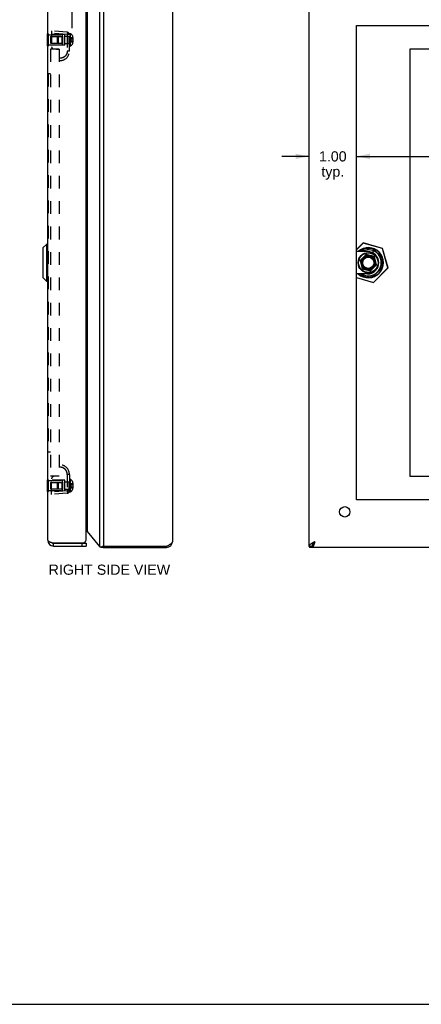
# Model space of a CAD drawing. Header units: inches. Extents: x 0 to 48.6, y 0 to 31.4.
# Tile 10 of 13: x 23.8 to 32.2, y 0 to 20.8. Entities that reach past the tile are written whole.
import ezdxf

# ---------------------------------------------------------------- set-up
doc = ezdxf.new("R2010")
doc.units = ezdxf.units.IN
doc.header["$LTSCALE"] = 2.671429
doc.header["$MEASUREMENT"] = 0
doc.linetypes.add('HIDDEN', pattern=[0.2, 0.1, -0.1])
doc.layers.get('0').update_dxf_attribs({"linetype": 'CONTINUOUS'})
for name, color, linetype in [('02___PRT_ALL_AXES', 7, 'CONTINUOUS'), ('06___PRT_ALL_SURFS', 7, 'CONTINUOUS'), ('DEFAULT_2', 8, 'HIDDEN'), ('DIMENSIONS', 7, 'CONTINUOUS')]:
    doc.layers.add(name, color=color, linetype=linetype)
doc.styles.get("Standard").update_dxf_attribs({"font": 'arial.ttf'})
doc.dimstyles.new('DIMSTYLE_1', dxfattribs={"dimtxt": 0.214286, "dimasz": 0.285714, "dimexe": 0.09, "dimexo": 0.07, "dimgap": 0.0375, "dimtad": 0, "dimtih": 1, "dimtoh": 1, "dimzin": 4, "dimdsep": 46, "dimtxsty": 'Standard', "dimblk": '_FILLED', "dimblk1": '_FILLED', "dimblk2": '_FILLED', "dimcen": 0.09, "dimazin": 1, "dimtfac": 1, "dimtofl": 0, "dimtmove": 0, "dimatfit": 3, "dimldrblk": '_FILLED', "dimfxl": 0, "dimtolj": 1, "dimtzin": 4, "dimarcsym": 0})

# ---------------------------------------------------------------- blocks, each defined once
blk = doc.blocks.new('_FILLED')
at = {"color": 0, "linetype": 'ByBlock'}
blk.add_solid([(0, 0), (-1, 0.2), (-1, -0.2)], dxfattribs=at)
blk = doc.blocks.new('*D11')
at = {"layer": 'DIMENSIONS', "color": 2, "linetype": 'Continuous'}
for p, q in [((29.866, 17.87), (29.295, 17.87)), ((30.866, 17.87), (31.438, 17.87))]:
    blk.add_line(p, q, dxfattribs=at)
at = {"layer": 'DIMENSIONS', "color": 2, "linetype": 'Continuous', "xscale": 0.2857142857, "yscale": 0.2857142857, "zscale": 0.2857142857}
blk.add_blockref('_FILLED', (29.866, 17.87), dxfattribs=at)
at = {"layer": 'DIMENSIONS', "color": 2, "linetype": 'Continuous', "xscale": 0.2857142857, "yscale": 0.2857142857, "zscale": 0.2857142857, "rotation": 180}
blk.add_blockref('_FILLED', (30.866, 17.87), dxfattribs=at)
at = {"layer": 'DIMENSIONS', "color": 2, "linetype": 'Continuous', "insert": (30.366, 17.977), "char_height": 0.2143, "width": 0.58232, "attachment_point": 2, "line_spacing_factor": 0.9}
blk.add_mtext('1.00\\Ptyp.', dxfattribs=at)
blk = doc.blocks.new('*D12')
at = {"layer": 'DIMENSIONS', "color": 2, "linetype": 'Continuous'}
for p, q in [((30.866, 17.87), (36.064, 17.87)), ((44.866, 17.87), (37.924, 17.87))]:
    blk.add_line(p, q, dxfattribs=at)
at = {"layer": 'DIMENSIONS', "color": 2, "linetype": 'Continuous', "xscale": 0.2857142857, "yscale": 0.2857142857, "zscale": 0.2857142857, "rotation": 180}
blk.add_blockref('_FILLED', (30.866, 17.87), dxfattribs=at)
at = {"layer": 'DIMENSIONS', "color": 2, "linetype": 'Continuous', "xscale": 0.2857142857, "yscale": 0.2857142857, "zscale": 0.2857142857}
blk.add_blockref('_FILLED', (44.866, 17.87), dxfattribs=at)
at = {"layer": 'DIMENSIONS', "color": 2, "linetype": 'Continuous', "insert": (36.994, 17.977), "char_height": 0.2143, "width": 1.64498, "attachment_point": 2, "line_spacing_factor": 0.9}
blk.add_mtext('14.00 BACK\\POPENING', dxfattribs=at)
blk = doc.blocks.new('*D14')
at = {"layer": 'DIMENSIONS', "color": 2, "linetype": 'Continuous'}
for p, q in [((41.481, 10.628), (41.481, 11.2)), ((41.481, 9.628), (41.481, 9.057))]:
    blk.add_line(p, q, dxfattribs=at)
at = {"layer": 'DIMENSIONS', "color": 2, "linetype": 'Continuous', "xscale": 0.2857142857, "yscale": 0.2857142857, "zscale": 0.2857142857}
for p, rotation in [((41.481, 10.628), 270), ((41.481, 9.628), 90)]:
    blk.add_blockref('_FILLED', p, dxfattribs=dict(at, rotation=rotation))
at = {"layer": 'DIMENSIONS', "color": 2, "linetype": 'Continuous', "insert": (41.481, 10.416), "char_height": 0.2143, "width": 0.58232, "attachment_point": 2, "line_spacing_factor": 0.9}
blk.add_mtext('1.00\\Ptyp.', dxfattribs=at)
blk = doc.blocks.new('*D21')
at = {"layer": 'DIMENSIONS', "color": 2, "linetype": 'Continuous'}
for p, q in [((24.871, 20.574), (24.871, 22.895)), ((26.923, 21.708), (26.923, 22.895)), ((24.871, 22.638), (25.499, 22.638)), ((26.923, 22.638), (26.296, 22.638))]:
    blk.add_line(p, q, dxfattribs=at)
at = {"layer": 'DIMENSIONS', "color": 2, "linetype": 'Continuous', "xscale": 0.2857142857, "yscale": 0.2857142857, "zscale": 0.2857142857, "rotation": 180}
blk.add_blockref('_FILLED', (24.871, 22.638), dxfattribs=at)
at = {"layer": 'DIMENSIONS', "color": 2, "linetype": 'Continuous', "xscale": 0.2857142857, "yscale": 0.2857142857, "zscale": 0.2857142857}
blk.add_blockref('_FILLED', (26.923, 22.638), dxfattribs=at)
at = {"layer": 'DIMENSIONS', "color": 2, "linetype": 'Continuous', "insert": (25.897, 22.745), "char_height": 0.2143, "width": 1.17897, "attachment_point": 2, "line_spacing_factor": 0.9}
blk.add_mtext('2.05\\PUSABLE\\PDEPTH', dxfattribs=at)

msp = doc.modelspace()

# ---------------------------------------------------------------- linework, layer by layer
at = {"color": 3, "linetype": 'Continuous'}
for p, q in [((25.4474, 21.6075), (25.4474, 9.6494)), ((25.5393, 9.6495), (25.5393, 21.6075)), ((29.8664, 9.6495), (29.8664, 21.6075)), ((24.3581, 9.7785), (24.3581, 21.4785)), ((25.1681, 9.8085), (25.1681, 21.4485)), ((26.9834, 21.5085), (26.9834, 9.7485)), ((25.1844, 21.2896), (25.1844, 9.9673)), ((31.992, 20.1285), (31.992, 11.1285)), ((32.4435, 20.1285), (31.992, 20.1285)), ((31.992, 11.1285), (32.4435, 11.1285)), ((25.1844, 9.9673), (25.4474, 9.6494)), ((24.4625, 9.7235), (25.1077, 9.7235)), ((24.4781, 9.6585), (25.1681, 9.6585)), ((25.4997, 9.6403), (25.4961, 9.6384)), ((25.5033, 9.6422), (25.4997, 9.6403)), ((25.5074, 9.6438), (25.5033, 9.6422)), ((25.5116, 9.6454), (25.5074, 9.6438)), ((25.5188, 9.6471), (25.5116, 9.6454)), ((25.5224, 9.648), (25.5188, 9.6471)), ((25.5322, 9.6492), (25.5224, 9.648)), ((25.5393, 9.6495), (25.5322, 9.6492)), ((26.8634, 9.6495), (25.5393, 9.6495)), ((25.5393, 9.6285), (26.8634, 9.6285)), ((29.8674, 9.6482), (29.8676, 9.648)), ((29.8676, 9.648), (29.8679, 9.6476)), ((29.8679, 9.6476), (29.8682, 9.6471)), ((45.8064, 9.6285), (29.9264, 9.6285))]:
    msp.add_line(p, q, dxfattribs=at)
at = {"color": 7, "linetype": 'Continuous'}
for p, q in [((24.3363, 16.0225), (24.2532, 15.9394)), ((24.3363, 15.2344), (24.3363, 16.0225)), ((24.3551, 16.0225), (24.3363, 16.0225)), ((24.3551, 16.0225), (24.3551, 15.2344)), ((31.0061, 16.0443), (30.8664, 15.9046)), ((31.0081, 16.0424), (30.8664, 15.9007)), ((31.0081, 16.0424), (31.0061, 16.0443)), ((31.0081, 16.0424), (31.0088, 16.045)), ((31.4125, 15.9261), (31.0081, 16.0424)), ((31.4133, 15.9287), (31.0088, 16.045)), ((24.2511, 15.9344), (24.2511, 15.3226)), ((24.2532, 15.9394), (24.2532, 15.3175)), ((31.0989, 15.8647), (30.8664, 15.8647)), ((31.0707, 15.7999), (30.9435, 15.6727)), ((31.0187, 15.9282), (30.9552, 15.8647)), ((30.9661, 15.8647), (31.0144, 15.913)), ((31.0739, 15.789), (31.0334, 15.7485)), ((31.0739, 15.789), (31.0707, 15.7999)), ((31.2462, 15.7597), (31.0707, 15.7999)), ((31.2378, 15.7514), (31.0739, 15.789)), ((31.4147, 15.7247), (31.2112, 15.9282)), ((31.2155, 15.913), (31.3994, 15.729)), ((31.2155, 15.8339), (31.2155, 15.8834)), ((31.4125, 15.9261), (31.4133, 15.9287)), ((31.4125, 15.9261), (31.4152, 15.9268)), ((31.5289, 15.5216), (31.4125, 15.9261)), ((31.5315, 15.5224), (31.4152, 15.9268)), ((30.9435, 15.6727), (30.9837, 15.4972)), ((30.9544, 15.6695), (30.9435, 15.6727)), ((30.9949, 15.71), (30.9544, 15.6695)), ((30.9544, 15.6695), (30.992, 15.5056)), ((30.9949, 15.71), (30.9982, 15.7077)), ((31.0334, 15.7485), (31.0357, 15.7452)), ((31.1591, 15.457), (31.2864, 15.5843)), ((31.2349, 15.547), (31.2754, 15.5874)), ((31.2754, 15.5874), (31.2378, 15.7514)), ((31.2398, 15.7534), (31.2435, 15.757)), ((31.2864, 15.5843), (31.2462, 15.7597)), ((31.2754, 15.5874), (31.2864, 15.5843)), ((31.3349, 15.6287), (31.3349, 15.6283)), ((31.0989, 15.3923), (30.8664, 15.3923)), ((30.9552, 15.3923), (31.0187, 15.3287)), ((31.0144, 15.344), (30.9661, 15.3923)), ((30.9837, 15.4972), (31.1591, 15.457)), ((30.9901, 15.5036), (30.9864, 15.4999)), ((30.992, 15.5056), (31.156, 15.468)), ((31.156, 15.468), (31.1964, 15.5085)), ((31.156, 15.468), (31.1591, 15.457)), ((31.1964, 15.5085), (31.1942, 15.5118)), ((31.2112, 15.3287), (31.4147, 15.5322)), ((31.3994, 15.5279), (31.2155, 15.344)), ((31.2218, 15.2145), (31.5289, 15.5216)), ((31.2237, 15.2126), (31.5308, 15.5197)), ((31.2349, 15.547), (31.2316, 15.5492)), ((31.5289, 15.5216), (31.5315, 15.5224)), ((31.5289, 15.5216), (31.5308, 15.5197)), ((24.3363, 15.2344), (24.2532, 15.3175)), ((24.3551, 15.2344), (24.3363, 15.2344)), ((30.8664, 15.3168), (31.2218, 15.2145)), ((30.8664, 15.3139), (31.221, 15.2119)), ((31.2218, 15.2145), (31.221, 15.2119)), ((31.2218, 15.2145), (31.2237, 15.2126)), ((24.4781, 9.7185), (25.1681, 9.7185)), ((24.4781, 9.6585), (24.4781, 9.7185)), ((25.0781, 9.7185), (25.0781, 9.6585)), ((25.1681, 9.7185), (25.1681, 9.6585)), ((25.478, 9.6333), (25.5087, 9.6333)), ((25.4961, 9.6384), (25.5177, 9.6384)), ((25.5033, 9.6422), (25.5213, 9.6422)), ((25.5116, 9.6454), (25.5255, 9.6454)), ((25.5195, 9.6403), (25.5177, 9.6384)), ((25.5213, 9.6422), (25.5195, 9.6403)), ((25.5234, 9.6438), (25.5213, 9.6422)), ((25.5224, 9.648), (25.5309, 9.648)), ((25.5255, 9.6454), (25.5234, 9.6438)), ((25.529, 9.6471), (25.5255, 9.6454)), ((25.5309, 9.648), (25.529, 9.6471)), ((25.5358, 9.6492), (25.5309, 9.648)), ((25.5393, 9.6285), (25.5393, 9.6495)), ((25.5792, 9.6285), (25.5792, 9.6495)), ((26.863, 9.6285), (26.863, 9.6495)), ((26.8634, 9.6285), (26.8634, 9.6495)), ((29.9264, 9.6495), (29.8664, 9.6495)), ((29.8666, 9.6492), (29.9265, 9.6492)), ((29.8676, 9.648), (29.9264, 9.648)), ((29.8696, 9.6454), (29.9264, 9.6454)), ((29.8719, 9.6422), (29.9264, 9.6422)), ((29.8744, 9.6384), (29.9264, 9.6384)), ((29.8832, 9.6333), (29.9264, 9.6333)), ((29.9264, 9.6285), (29.9264, 9.6495)), ((29.9408, 9.694), (29.9378, 9.689)), ((29.9478, 9.6977), (29.9478, 9.7045)), ((0, 0), (48.5714, 0))]:
    msp.add_line(p, q, dxfattribs=at)
for points in [[(30.9949, 15.71), (30.996, 15.7119), (30.9971, 15.714), (30.9983, 15.716), (30.9997, 15.7182), (31.0012, 15.7204), (31.0028, 15.7227), (31.0046, 15.725), (31.0066, 15.7274), (31.0087, 15.7298), (31.011, 15.7321), (31.0134, 15.7344), (31.0158, 15.7366), (31.0182, 15.7386), (31.0206, 15.7405), (31.0229, 15.7422), (31.0252, 15.7437), (31.0274, 15.7451), (31.0295, 15.7463), (31.0315, 15.7474), (31.0334, 15.7485)], [(31.2378, 15.7514), (31.2388, 15.7524), (31.2398, 15.7534)], [(31.2435, 15.757), (31.2449, 15.7584), (31.2458, 15.7594)], [(31.2458, 15.7594), (31.2461, 15.7596), (31.2462, 15.7597)], [(30.984, 15.4976), (30.9838, 15.4973), (30.9837, 15.4972)], [(30.9864, 15.4999), (30.985, 15.4985), (30.984, 15.4976)], [(30.992, 15.5056), (30.991, 15.5046), (30.9901, 15.5036)], [(31.2349, 15.547), (31.2339, 15.545), (31.2328, 15.543), (31.2315, 15.5409), (31.2302, 15.5388), (31.2287, 15.5366), (31.227, 15.5343), (31.2252, 15.5319), (31.2233, 15.5295), (31.2211, 15.5272), (31.2189, 15.5248), (31.2165, 15.5225), (31.2141, 15.5204), (31.2117, 15.5183), (31.2093, 15.5165), (31.2069, 15.5148), (31.2047, 15.5132), (31.2025, 15.5119), (31.2004, 15.5106), (31.1984, 15.5095), (31.1964, 15.5085)], [(25.5177, 9.6384), (25.5167, 9.6373), (25.5158, 9.6363), (25.5147, 9.6355), (25.5137, 9.6348), (25.5127, 9.6343), (25.5117, 9.6339), (25.5107, 9.6336), (25.5098, 9.6334), (25.5088, 9.6333), (25.5087, 9.6333)], [(29.9378, 9.689), (29.9352, 9.6841), (29.9329, 9.6792), (29.931, 9.6742), (29.9293, 9.6693), (29.928, 9.6643), (29.9271, 9.6594), (29.9266, 9.6544), (29.9264, 9.6495)], [(29.9864, 9.7485), (29.9837, 9.7442), (29.981, 9.74), (29.9782, 9.7357), (29.9755, 9.7316), (29.9727, 9.7275), (29.97, 9.7235), (29.9673, 9.7197), (29.9646, 9.716), (29.9619, 9.7125), (29.9591, 9.7092), (29.9564, 9.706), (29.9537, 9.7031), (29.9509, 9.7004), (29.9482, 9.698), (29.9455, 9.6958), (29.9428, 9.6939), (29.94, 9.6923), (29.9396, 9.692)], [(29.9864, 9.7485), (29.9817, 9.7435), (29.977, 9.7386), (29.9724, 9.7336), (29.9678, 9.7287), (29.9634, 9.7237), (29.9591, 9.7188), (29.955, 9.7138), (29.9511, 9.7089), (29.9474, 9.7039), (29.944, 9.699), (29.9408, 9.694)]]:
    msp.add_lwpolyline(points, dxfattribs=at)
at = {"color": 3, "linetype": 'Continuous'}
for points in [[(25.1779, 9.9776), (25.1745, 9.9824), (25.171, 9.9872), (25.1681, 9.9909)], [(25.1844, 9.9673), (25.1834, 9.969), (25.1824, 9.9707), (25.1813, 9.9724), (25.1802, 9.9741), (25.179, 9.9759), (25.1779, 9.9776)], [(24.3581, 9.7785), (24.3583, 9.7764), (24.3589, 9.7742), (24.3598, 9.7721), (24.3611, 9.77), (24.3627, 9.7679), (24.3647, 9.7658), (24.367, 9.7637), (24.3697, 9.7615), (24.3727, 9.7594), (24.3761, 9.7573), (24.3797, 9.7552), (24.3837, 9.7531), (24.3879, 9.751), (24.3924, 9.7489), (24.3972, 9.7467), (24.4022, 9.7446), (24.4075, 9.7425), (24.413, 9.7404), (24.4187, 9.7383), (24.4245, 9.7362), (24.4305, 9.734), (24.4367, 9.7319), (24.443, 9.7298)], [(24.443, 9.7298), (24.4494, 9.7277), (24.4559, 9.7256), (24.4625, 9.7235)], [(25.4474, 9.6494), (25.4497, 9.6475), (25.452, 9.6456), (25.4545, 9.6437), (25.457, 9.6418), (25.4595, 9.6399), (25.4622, 9.638)], [(25.478, 9.6333), (25.4757, 9.6334), (25.4731, 9.6337), (25.4706, 9.6342), (25.4682, 9.6349), (25.466, 9.6358), (25.464, 9.6368), (25.4622, 9.638)], [(25.4961, 9.6384), (25.494, 9.6372), (25.4917, 9.6361), (25.4892, 9.6352), (25.4866, 9.6344), (25.4839, 9.6338), (25.4812, 9.6335), (25.4784, 9.6333), (25.478, 9.6333)], [(26.9834, 9.7485), (26.9831, 9.7447), (26.9825, 9.7409), (26.9814, 9.737), (26.9799, 9.7332), (26.9779, 9.7294), (26.9756, 9.7256), (26.9728, 9.7218), (26.9696, 9.718), (26.9661, 9.7142), (26.9621, 9.7104), (26.9578, 9.7066), (26.9532, 9.7028), (26.9482, 9.699), (26.9429, 9.6952), (26.9374, 9.6914), (26.9315, 9.6875), (26.9254, 9.6837), (26.9191, 9.6799), (26.9126, 9.6761), (26.9059, 9.6723), (26.8991, 9.6685), (26.8921, 9.6647), (26.885, 9.6609), (26.8778, 9.6571), (26.8706, 9.6533), (26.8634, 9.6495)], [(29.9864, 9.7485), (29.9791, 9.7447), (29.9719, 9.7409), (29.9648, 9.737), (29.9577, 9.7332), (29.9507, 9.7294), (29.9438, 9.7256), (29.9371, 9.7218), (29.9306, 9.718), (29.9243, 9.7142), (29.9182, 9.7104), (29.9124, 9.7066), (29.9068, 9.7028), (29.9015, 9.699), (29.8966, 9.6952), (29.8919, 9.6914), (29.8876, 9.6875), (29.8837, 9.6837), (29.8801, 9.6799), (29.877, 9.6761), (29.8742, 9.6723), (29.8718, 9.6685), (29.8699, 9.6647), (29.8684, 9.6609), (29.8673, 9.6571), (29.8666, 9.6533), (29.8664, 9.6495)], [(29.8664, 9.6495), (29.8664, 9.6494), (29.8664, 9.6494), (29.8664, 9.6494), (29.8665, 9.6493), (29.8665, 9.6493), (29.8666, 9.6492)], [(29.8666, 9.6492), (29.8667, 9.649), (29.8668, 9.6488), (29.867, 9.6486), (29.8672, 9.6484), (29.8674, 9.6482)], [(29.8682, 9.6471), (29.8685, 9.6467), (29.8688, 9.6463), (29.8692, 9.6458), (29.8696, 9.6454)], [(29.8696, 9.6454), (29.87, 9.6449), (29.8703, 9.6443), (29.8707, 9.6438), (29.8711, 9.6433), (29.8715, 9.6427), (29.8719, 9.6422)], [(29.8719, 9.6422), (29.8723, 9.6416), (29.8727, 9.6409), (29.8731, 9.6403), (29.8735, 9.6397), (29.874, 9.639), (29.8744, 9.6384)], [(29.8744, 9.6384), (29.8753, 9.6372), (29.8763, 9.6361), (29.8774, 9.6352), (29.8786, 9.6344), (29.8799, 9.6338), (29.8814, 9.6335), (29.883, 9.6333), (29.8832, 9.6333)], [(29.9864, 9.7485), (29.9841, 9.7412), (29.9818, 9.734), (29.9795, 9.7268), (29.9772, 9.7197), (29.9749, 9.7128), (29.9725, 9.7059), (29.9702, 9.6992), (29.9679, 9.6927), (29.9656, 9.6864), (29.9633, 9.6803), (29.961, 9.6745), (29.9587, 9.6689), (29.9564, 9.6636), (29.9541, 9.6587), (29.9518, 9.654), (29.9495, 9.6497), (29.9472, 9.6458), (29.9449, 9.6422), (29.9425, 9.639), (29.9402, 9.6363), (29.9379, 9.6339), (29.9356, 9.632), (29.9333, 9.6304), (29.931, 9.6293), (29.9287, 9.6287), (29.9264, 9.6285)]]:
    msp.add_lwpolyline(points, dxfattribs=at)
at = {"color": 7, "linetype": 'Continuous'}
for radius in [0.215, 0.205, 0.1411, 0.1343, 0.1272, 0.1193]:
    msp.add_circle((31.1149, 15.6285), radius, dxfattribs=at)
for centre, radius, start, end in [((24.3551, 16.0195), 0.00305, 359.99998, 90), ((31.0081, 16.0424), 0.00273, 73.95087, 135), ((24.2582, 15.9344), 0.0071, 135.00001, 180.00002), ((31.1149, 15.6285), 0.3177, 228.05095, 131.9431), ((31.1149, 15.6285), 0.315, 228.59395, 131.40508), ((31.1149, 15.6285), 0.2741, 51.52452, 120.44453), ((31.1149, 15.6285), 0.3018, 70.5309, 109.4691), ((31.1149, 15.6285), 0.1451, 325.81626, 124.18374), ((31.0989, 15.6287), 0.236, 0, 90), ((31.1149, 15.6285), 0.2741, 321.52452, 38.47548), ((31.4125, 15.9261), 0.00273, 16.04913, 73.95087), ((31.1149, 15.6285), 0.1451, 145.81626, 304.18374), ((31.0989, 15.6283), 0.236, 270, 360), ((31.1149, 15.6285), 0.3018, 340.5309, 19.4691), ((31.1149, 15.6285), 0.2741, 239.55472, 308.47548), ((31.5289, 15.5216), 0.00273, 315, 16.04913), ((24.2582, 15.3226), 0.0071, 179.99998, 224.99999), ((24.3551, 15.2375), 0.00305, 270, 0.00002), ((31.1149, 15.6285), 0.3018, 250.5309, 289.4691), ((31.2218, 15.2145), 0.00273, 253.95087, 315), ((24.4781, 9.7785), 0.06, 234.22666, 270)]:
    msp.add_arc(centre, radius, start, end, dxfattribs=at)
at = {"color": 3, "linetype": 'Continuous'}
for centre, radius, start, end in [((24.4781, 9.7785), 0.12, 180, 270), ((25.0781, 9.8085), 0.09, 289.18814, 360), ((25.5393, 9.7485), 0.12, 253.69835, 270), ((26.8634, 9.7485), 0.12, 270, 360)]:
    msp.add_arc(centre, radius, start, end, dxfattribs=at)
at = {"layer": '02___PRT_ALL_AXES', "color": 3, "linetype": 'Continuous'}
for p, q in [((30.8664, 10.6285), (30.8664, 20.6285)), ((30.8664, 20.6285), (44.8664, 20.6285)), ((44.8664, 10.6285), (30.8664, 10.6285))]:
    msp.add_line(p, q, dxfattribs=at)
at = {"layer": '02___PRT_ALL_AXES', "color": 8, "linetype": 'HIDDEN'}
for p, q in [((24.3741, 20.432), (24.6656, 20.432)), ((24.6656, 20.22), (24.6656, 20.432)), ((24.3741, 20.22), (24.6656, 20.22)), ((24.3741, 11.037), (24.6656, 11.037)), ((24.6656, 10.825), (24.6656, 11.037)), ((24.3741, 10.825), (24.6656, 10.825))]:
    msp.add_line(p, q, dxfattribs=at)
at = {"layer": '02___PRT_ALL_AXES', "color": 3, "linetype": 'Continuous'}
msp.add_circle((30.6164, 10.3785), 0.109, dxfattribs=at)
at = {"layer": '06___PRT_ALL_SURFS', "color": 7, "linetype": 'Continuous'}
for p, q in [((24.3531, 20.201), (24.3531, 20.451)), ((24.3531, 20.451), (24.3581, 20.451)), ((24.3531, 20.326), (24.3581, 20.326)), ((24.3531, 20.201), (24.3581, 20.201)), ((24.3531, 11.056), (24.3581, 11.056)), ((24.3531, 10.806), (24.3531, 11.056)), ((24.3531, 10.931), (24.3581, 10.931)), ((24.3531, 10.806), (24.3581, 10.806))]:
    msp.add_line(p, q, dxfattribs=at)
at = {"layer": '06___PRT_ALL_SURFS', "color": 8, "linetype": 'HIDDEN'}
for p, q in [((24.3581, 20.451), (24.3741, 20.451)), ((24.3741, 20.201), (24.3741, 20.451)), ((24.3581, 20.326), (24.3741, 20.326)), ((24.3581, 20.201), (24.3741, 20.201)), ((24.3581, 11.056), (24.3741, 11.056)), ((24.3741, 10.806), (24.3741, 11.056)), ((24.3581, 10.931), (24.3741, 10.931)), ((24.3581, 10.806), (24.3741, 10.806))]:
    msp.add_line(p, q, dxfattribs=at)
at = {"layer": 'DEFAULT_2', "color": 8, "linetype": 'HIDDEN'}
for p, q in [((24.4156, 20.395), (24.4156, 20.257)), ((24.4156, 20.395), (24.8041, 20.395)), ((24.4391, 20.5135), (24.4391, 20.1806)), ((24.7685, 20.4847), (24.4391, 20.5135)), ((24.7685, 20.4348), (24.4391, 20.4637)), ((24.7201, 20.4385), (24.4391, 20.4409)), ((24.5641, 20.3812), (24.5779, 20.395)), ((24.5641, 20.2708), (24.5641, 20.3812)), ((24.5779, 20.395), (24.5779, 20.257)), ((24.6556, 20.395), (24.6656, 20.405)), ((24.6556, 20.395), (24.6556, 20.257)), ((24.6656, 20.405), (24.6656, 20.247)), ((24.7201, 20.2135), (24.7201, 20.4385)), ((24.7201, 20.404), (24.8141, 20.404)), ((24.769, 20.4842), (24.7685, 20.4847)), ((24.7685, 20.4348), (24.7685, 20.0885)), ((24.8141, 20.4348), (24.7685, 20.4348)), ((24.8041, 20.395), (24.8041, 20.257)), ((24.8141, 20.0885), (24.8141, 20.457)), ((24.8141, 20.457), (24.8291, 20.457)), ((24.8291, 20.457), (24.8291, 20.195)), ((24.8431, 20.3716), (24.8431, 20.2803)), ((24.8431, 20.3716), (24.8848, 20.3716)), ((24.8431, 20.3488), (24.8848, 20.3488)), ((24.8848, 20.3716), (24.8848, 20.2803)), ((24.8871, 20.3774), (24.8871, 20.2746)), ((24.4156, 20.257), (24.8041, 20.257)), ((24.4181, 20.1285), (24.4181, 11.1285)), ((24.5991, 20.1285), (24.4181, 20.1285)), ((24.7201, 20.2135), (24.4391, 20.211)), ((24.4811, 20.1348), (24.5991, 20.1245)), ((24.5641, 20.2708), (24.5779, 20.257)), ((24.5991, 20.1285), (24.5991, 11.1285)), ((24.6556, 20.257), (24.6656, 20.247)), ((24.7201, 20.248), (24.8141, 20.248)), ((24.8141, 20.195), (24.8291, 20.195)), ((24.8431, 20.3031), (24.8848, 20.3031)), ((24.8431, 20.2803), (24.8848, 20.2803)), ((24.8849, 20.3031), (24.8848, 20.3031)), ((24.8852, 20.3031), (24.8851, 20.3031)), ((24.8854, 20.3031), (24.8852, 20.3031)), ((24.8861, 20.3029), (24.8859, 20.3029)), ((24.8863, 20.3028), (24.8862, 20.3029)), ((24.8867, 20.3025), (24.8866, 20.3026)), ((24.8868, 20.3025), (24.8867, 20.3025)), ((24.8871, 20.3018), (24.8871, 20.3018)), ((24.6118, 19.9386), (24.6118, 19.9386)), ((24.6118, 19.9386), (24.6118, 19.9386)), ((24.6119, 19.9386), (24.6119, 19.9386)), ((24.7502, 20.0166), (24.75, 20.0164)), ((24.8141, 20.0885), (24.7685, 20.0885)), ((24.8141, 20.0885), (24.801, 20.0885)), ((24.3631, 19.6128), (24.3631, 11.6441)), ((24.3631, 19.6128), (24.4181, 19.6128)), ((24.3631, 11.6441), (24.4181, 11.6441)), ((24.6118, 11.3183), (24.6115, 11.3183)), ((24.6124, 11.3183), (24.6118, 11.3183)), ((24.6118, 11.3183), (24.6118, 11.3183)), ((24.6119, 11.3183), (24.6119, 11.3183)), ((24.613, 11.3184), (24.6124, 11.3183)), ((24.7478, 11.2445), (24.7474, 11.2452)), ((24.7504, 11.2398), (24.75, 11.2406)), ((24.4156, 11), (24.8041, 11)), ((24.4156, 11), (24.4156, 10.862)), ((24.5991, 11.1285), (24.4181, 11.1285)), ((24.4391, 10.7435), (24.4391, 11.0763)), ((24.7201, 11.0435), (24.4391, 11.0459)), ((24.5991, 11.1325), (24.4811, 11.1221)), ((24.5641, 10.9862), (24.5779, 11)), ((24.5779, 11), (24.5779, 10.862)), ((24.6556, 11), (24.6656, 11.01)), ((24.6556, 11), (24.6556, 10.862)), ((24.6656, 11.01), (24.6656, 10.852)), ((24.7201, 10.8185), (24.7201, 11.0435)), ((24.7201, 11.009), (24.8141, 11.009)), ((24.8141, 11.1685), (24.7685, 11.1685)), ((24.7685, 11.1685), (24.7685, 10.8221)), ((24.8141, 11.1685), (24.801, 11.1685)), ((24.8041, 11), (24.8041, 10.862)), ((24.8141, 11.1685), (24.8141, 10.8)), ((24.8141, 11.062), (24.8291, 11.062)), ((24.8291, 11.062), (24.8291, 10.8)), ((24.4156, 10.862), (24.8041, 10.862)), ((24.7685, 10.8221), (24.4391, 10.7933)), ((24.7201, 10.8185), (24.4391, 10.816)), ((24.5641, 10.8758), (24.5641, 10.9862)), ((24.5641, 10.8758), (24.5779, 10.862)), ((24.6556, 10.862), (24.6656, 10.852)), ((24.7201, 10.853), (24.8141, 10.853)), ((24.8141, 10.8221), (24.7685, 10.8221)), ((24.8141, 10.8), (24.8291, 10.8)), ((24.8431, 10.9766), (24.8848, 10.9766)), ((24.8431, 10.9766), (24.8431, 10.8853)), ((24.8431, 10.9538), (24.8848, 10.9538)), ((24.8431, 10.9081), (24.8848, 10.9081)), ((24.8431, 10.8853), (24.8848, 10.8853)), ((24.8848, 10.9766), (24.8848, 10.8853)), ((24.8849, 10.9081), (24.8848, 10.9081)), ((24.8852, 10.9081), (24.8851, 10.9081)), ((24.8854, 10.9081), (24.8852, 10.9081)), ((24.8857, 10.908), (24.8856, 10.908)), ((24.8863, 10.9078), (24.8862, 10.9079)), ((24.8867, 10.9075), (24.8866, 10.9076)), ((24.8868, 10.9075), (24.8867, 10.9075)), ((24.8871, 10.9824), (24.8871, 10.8796)), ((24.8871, 10.9068), (24.8871, 10.9068)), ((24.7685, 10.7723), (24.4391, 10.7435))]:
    msp.add_line(p, q, dxfattribs=at)
for points in [[(24.7703, 20.4699), (24.7702, 20.465), (24.7701, 20.4596), (24.7698, 20.4538), (24.7695, 20.4477), (24.769, 20.4413), (24.7685, 20.4348)], [(24.769, 20.4842), (24.7695, 20.4829), (24.7698, 20.4808), (24.7701, 20.4779), (24.7702, 20.4742), (24.7703, 20.4699)], [(24.8431, 20.3716), (24.8422, 20.3691), (24.8413, 20.3666), (24.8404, 20.364), (24.8397, 20.3615), (24.8389, 20.3589), (24.8382, 20.3564), (24.8376, 20.3539), (24.837, 20.3513), (24.8365, 20.3488), (24.8361, 20.3463), (24.8357, 20.3437), (24.8353, 20.3412), (24.835, 20.3387), (24.8348, 20.3361), (24.8346, 20.3336), (24.8344, 20.331), (24.8344, 20.3285), (24.8343, 20.326)], [(24.8431, 20.3488), (24.8422, 20.3475), (24.8413, 20.3463), (24.8404, 20.345), (24.8397, 20.3437), (24.8389, 20.3425), (24.8382, 20.3412), (24.8376, 20.3399), (24.837, 20.3387), (24.8365, 20.3374), (24.8361, 20.3361), (24.8357, 20.3348), (24.8353, 20.3336), (24.835, 20.3323), (24.8348, 20.331), (24.8346, 20.3298), (24.8344, 20.3285), (24.8344, 20.3272), (24.8343, 20.326)], [(24.8871, 20.3744), (24.8871, 20.3742), (24.8871, 20.374), (24.8871, 20.3739), (24.8871, 20.3737), (24.887, 20.3736), (24.887, 20.3734), (24.8869, 20.3733), (24.8869, 20.3731), (24.8868, 20.373), (24.8867, 20.3728), (24.8866, 20.3727), (24.8866, 20.3726), (24.8865, 20.3725), (24.8864, 20.3724), (24.8863, 20.3723), (24.8862, 20.3722), (24.8861, 20.3721), (24.8859, 20.372), (24.8858, 20.3719), (24.8857, 20.3719), (24.8856, 20.3718), (24.8855, 20.3718), (24.8854, 20.3717), (24.8852, 20.3717), (24.8851, 20.3717), (24.885, 20.3717), (24.8849, 20.3716), (24.8848, 20.3716)], [(24.8871, 20.3502), (24.8871, 20.3501), (24.8871, 20.35), (24.8871, 20.3499), (24.8871, 20.3498), (24.887, 20.3498), (24.887, 20.3497), (24.8869, 20.3496), (24.8869, 20.3495), (24.8868, 20.3495), (24.8867, 20.3494), (24.8866, 20.3493), (24.8866, 20.3493), (24.8865, 20.3492), (24.8864, 20.3492), (24.8863, 20.3491), (24.8862, 20.3491), (24.8861, 20.349), (24.8859, 20.349), (24.8858, 20.349), (24.8857, 20.3489), (24.8856, 20.3489), (24.8855, 20.3489), (24.8854, 20.3488), (24.8852, 20.3488), (24.8851, 20.3488), (24.885, 20.3488), (24.8849, 20.3488), (24.8848, 20.3488)], [(24.8431, 20.2803), (24.8422, 20.2828), (24.8413, 20.2854), (24.8404, 20.2879), (24.8397, 20.2904), (24.8389, 20.293), (24.8382, 20.2955), (24.8376, 20.2981), (24.837, 20.3006), (24.8365, 20.3031), (24.8361, 20.3057), (24.8357, 20.3082), (24.8353, 20.3107), (24.835, 20.3133), (24.8348, 20.3158), (24.8346, 20.3184), (24.8344, 20.3209), (24.8344, 20.3234), (24.8343, 20.326)], [(24.8431, 20.3031), (24.8422, 20.3044), (24.8413, 20.3057), (24.8404, 20.3069), (24.8397, 20.3082), (24.8389, 20.3095), (24.8382, 20.3107), (24.8376, 20.312), (24.837, 20.3133), (24.8365, 20.3145), (24.8361, 20.3158), (24.8357, 20.3171), (24.8353, 20.3184), (24.835, 20.3196), (24.8348, 20.3209), (24.8346, 20.3222), (24.8344, 20.3234), (24.8344, 20.3247), (24.8343, 20.326)], [(24.8871, 20.2776), (24.8871, 20.2777), (24.8871, 20.2779), (24.8871, 20.2781), (24.8871, 20.2782), (24.887, 20.2784), (24.887, 20.2785), (24.8869, 20.2787), (24.8869, 20.2788), (24.8868, 20.279), (24.8867, 20.2791), (24.8866, 20.2792), (24.8866, 20.2793), (24.8865, 20.2795), (24.8864, 20.2796), (24.8863, 20.2797), (24.8862, 20.2798), (24.8861, 20.2798), (24.8859, 20.2799), (24.8858, 20.28), (24.8857, 20.2801), (24.8856, 20.2801), (24.8855, 20.2802), (24.8854, 20.2802), (24.8852, 20.2802), (24.8851, 20.2803), (24.885, 20.2803), (24.8849, 20.2803), (24.8848, 20.2803)], [(24.8851, 20.3031), (24.885, 20.3031), (24.8849, 20.3031)], [(24.8857, 20.303), (24.8856, 20.303), (24.8855, 20.3031), (24.8854, 20.3031)], [(24.8858, 20.303), (24.8857, 20.303), (24.8856, 20.303)], [(24.8865, 20.3027), (24.8864, 20.3028), (24.8863, 20.3028), (24.8862, 20.3029), (24.8861, 20.3029), (24.8859, 20.3029), (24.8858, 20.303)], [(24.8866, 20.3026), (24.8866, 20.3027), (24.8865, 20.3027), (24.8864, 20.3028)], [(24.8871, 20.3018), (24.8871, 20.3018), (24.8871, 20.3019), (24.8871, 20.302), (24.8871, 20.3021), (24.887, 20.3022), (24.887, 20.3022), (24.8869, 20.3023), (24.8869, 20.3024), (24.8868, 20.3025)], [(24.8871, 20.3019), (24.8871, 20.302), (24.8871, 20.3021), (24.887, 20.3022), (24.887, 20.3022), (24.8869, 20.3023), (24.8869, 20.3024)], [(24.7685, 20.0885), (24.7647, 20.0558), (24.7549, 20.0262), (24.7388, 19.999), (24.7176, 19.9759), (24.6919, 19.9577), (24.6629, 19.9452), (24.6321, 19.9393), (24.5991, 19.9397)], [(24.6118, 19.9386), (24.6115, 19.9386), (24.6115, 19.9386), (24.611, 19.9387), (24.6095, 19.9387), (24.6071, 19.9389), (24.6036, 19.9392), (24.5991, 19.9397)], [(24.6124, 19.9386), (24.6118, 19.9386), (24.6118, 19.9386)], [(24.615, 19.9385), (24.613, 19.9386), (24.6124, 19.9386)], [(24.6289, 19.9388), (24.6282, 19.9388), (24.6275, 19.9387), (24.6268, 19.9387), (24.6261, 19.9387), (24.6253, 19.9386), (24.6245, 19.9386), (24.6237, 19.9386), (24.6229, 19.9385), (24.6221, 19.9385), (24.6213, 19.9385), (24.6204, 19.9385), (24.6196, 19.9385), (24.6187, 19.9385), (24.6178, 19.9385), (24.6169, 19.9385), (24.616, 19.9385), (24.615, 19.9385)], [(24.6604, 19.9444), (24.6576, 19.9437), (24.656, 19.9432), (24.6545, 19.9429), (24.6529, 19.9425), (24.6514, 19.9421), (24.6498, 19.9418), (24.6483, 19.9415), (24.6467, 19.9411), (24.6451, 19.9409), (24.6436, 19.9406), (24.642, 19.9403), (24.6404, 19.9401), (24.6389, 19.9399), (24.6373, 19.9396), (24.6357, 19.9395), (24.6341, 19.9393), (24.6324, 19.9391), (24.6309, 19.939), (24.6302, 19.9389), (24.6289, 19.9388)], [(24.7406, 20.0013), (24.7396, 20), (24.739, 19.9992), (24.7381, 19.998), (24.7371, 19.9966), (24.7361, 19.9954), (24.7351, 19.9941), (24.7341, 19.9929), (24.7331, 19.9917), (24.7321, 19.9905), (24.731, 19.9893), (24.73, 19.9881), (24.7289, 19.9869), (24.7278, 19.9857), (24.7267, 19.9846), (24.7256, 19.9834), (24.7245, 19.9823), (24.7233, 19.9812), (24.7222, 19.9801), (24.721, 19.979), (24.7198, 19.9779), (24.7188, 19.9769), (24.7175, 19.9758), (24.7155, 19.974), (24.7132, 19.9721), (24.7109, 19.9703), (24.7086, 19.9686), (24.7063, 19.9668), (24.7038, 19.9651), (24.7013, 19.9634), (24.6987, 19.9617), (24.696, 19.9601), (24.6933, 19.9585), (24.6905, 19.9569), (24.6876, 19.9554), (24.6847, 19.9539), (24.6817, 19.9524), (24.6786, 19.951), (24.6755, 19.9497), (24.6722, 19.9484), (24.669, 19.9472), (24.6654, 19.946), (24.6622, 19.945), (24.6604, 19.9444)], [(24.7467, 20.0106), (24.7463, 20.01), (24.7459, 20.0094), (24.7455, 20.0087), (24.7451, 20.0081), (24.7447, 20.0074), (24.7443, 20.0068), (24.7439, 20.0061), (24.7434, 20.0054), (24.743, 20.0048), (24.7425, 20.0041), (24.742, 20.0034), (24.7416, 20.0027), (24.7411, 20.002), (24.7406, 20.0013)], [(24.7498, 20.0159), (24.7478, 20.0125), (24.7474, 20.0117), (24.7467, 20.0106)], [(24.75, 20.0164), (24.75, 20.0164), (24.7498, 20.0159)], [(24.7685, 20.0885), (24.7685, 20.0871), (24.7685, 20.0858), (24.7684, 20.0844), (24.7684, 20.083), (24.7683, 20.0816), (24.7683, 20.0801), (24.7682, 20.0786), (24.7681, 20.0771), (24.7679, 20.0756), (24.7678, 20.074), (24.7676, 20.0724), (24.7674, 20.0708), (24.7672, 20.0691), (24.767, 20.0674), (24.7668, 20.0657), (24.7665, 20.064), (24.7662, 20.0622), (24.7658, 20.0605), (24.7655, 20.0587), (24.7651, 20.0568), (24.7646, 20.0546), (24.764, 20.0522), (24.7635, 20.05), (24.7629, 20.0479), (24.7623, 20.0459), (24.7618, 20.044), (24.7612, 20.0422), (24.7606, 20.0405), (24.7601, 20.0389), (24.7595, 20.0373), (24.759, 20.0359), (24.7585, 20.0345), (24.758, 20.0332), (24.7575, 20.032), (24.757, 20.0309), (24.7566, 20.0299), (24.7562, 20.029), (24.7558, 20.0281), (24.7556, 20.0277), (24.7551, 20.0266), (24.7534, 20.023), (24.7517, 20.0194), (24.751, 20.0182), (24.7507, 20.0177), (24.7504, 20.0171), (24.7502, 20.0166)], [(24.6115, 11.3183), (24.6115, 11.3183), (24.611, 11.3183), (24.6095, 11.3182), (24.6071, 11.318), (24.6036, 11.3177), (24.5991, 11.3172)], [(24.7685, 11.1685), (24.7647, 11.2011), (24.7549, 11.2308), (24.7388, 11.2579), (24.7176, 11.2811), (24.6919, 11.2992), (24.6629, 11.3117), (24.6321, 11.3176), (24.5991, 11.3172)], [(24.6302, 11.318), (24.6289, 11.3181), (24.6282, 11.3181), (24.6275, 11.3182), (24.6268, 11.3182), (24.6261, 11.3183), (24.6253, 11.3183), (24.6245, 11.3183), (24.6237, 11.3184), (24.6229, 11.3184), (24.6221, 11.3184), (24.6213, 11.3184), (24.6204, 11.3185), (24.6196, 11.3185), (24.6187, 11.3185), (24.6178, 11.3185), (24.6169, 11.3185), (24.616, 11.3184), (24.615, 11.3184), (24.613, 11.3184)], [(24.6576, 11.3133), (24.656, 11.3137), (24.6545, 11.3141), (24.6529, 11.3145), (24.6514, 11.3148), (24.6498, 11.3152), (24.6483, 11.3155), (24.6467, 11.3158), (24.6451, 11.3161), (24.6436, 11.3164), (24.642, 11.3166), (24.6404, 11.3169), (24.6389, 11.3171), (24.6373, 11.3173), (24.6357, 11.3175), (24.6341, 11.3177), (24.6324, 11.3178), (24.6309, 11.3179), (24.6302, 11.318)], [(24.7396, 11.257), (24.739, 11.2578), (24.7381, 11.259), (24.7371, 11.2603), (24.7361, 11.2615), (24.7351, 11.2628), (24.7341, 11.264), (24.7331, 11.2652), (24.7321, 11.2665), (24.731, 11.2677), (24.73, 11.2688), (24.7289, 11.27), (24.7278, 11.2712), (24.7267, 11.2723), (24.7256, 11.2735), (24.7245, 11.2746), (24.7233, 11.2757), (24.7222, 11.2769), (24.721, 11.278), (24.7198, 11.279), (24.7188, 11.28), (24.7175, 11.2812), (24.7155, 11.2829), (24.7132, 11.2848), (24.7109, 11.2866), (24.7086, 11.2884), (24.7063, 11.2901), (24.7038, 11.2918), (24.7013, 11.2935), (24.6987, 11.2952), (24.696, 11.2969), (24.6933, 11.2985), (24.6905, 11.3), (24.6876, 11.3016), (24.6847, 11.3031), (24.6817, 11.3045), (24.6786, 11.3059), (24.6755, 11.3072), (24.6722, 11.3085), (24.669, 11.3097), (24.6654, 11.3109), (24.6622, 11.312), (24.6604, 11.3125), (24.6576, 11.3133)], [(24.7474, 11.2452), (24.7467, 11.2463), (24.7463, 11.2469), (24.7459, 11.2476), (24.7455, 11.2482), (24.7451, 11.2489), (24.7447, 11.2495), (24.7443, 11.2502), (24.7439, 11.2508), (24.7434, 11.2515), (24.743, 11.2522), (24.7425, 11.2529), (24.742, 11.2535), (24.7416, 11.2542), (24.7411, 11.2549), (24.7406, 11.2556), (24.7396, 11.257)], [(24.75, 11.2406), (24.75, 11.2406), (24.7498, 11.241), (24.7478, 11.2445)], [(24.7685, 11.1685), (24.7685, 11.1698), (24.7685, 11.1711), (24.7684, 11.1725), (24.7684, 11.1739), (24.7683, 11.1754), (24.7683, 11.1768), (24.7682, 11.1783), (24.7681, 11.1798), (24.7679, 11.1814), (24.7678, 11.1829), (24.7676, 11.1845), (24.7674, 11.1862), (24.7672, 11.1878), (24.767, 11.1895), (24.7668, 11.1912), (24.7665, 11.1929), (24.7662, 11.1947), (24.7658, 11.1965), (24.7655, 11.1982), (24.7651, 11.2001), (24.7646, 11.2024), (24.764, 11.2047), (24.7635, 11.2069), (24.7629, 11.209), (24.7623, 11.211), (24.7618, 11.2129), (24.7612, 11.2147), (24.7606, 11.2164), (24.7601, 11.218), (24.7595, 11.2196), (24.759, 11.221), (24.7585, 11.2224), (24.758, 11.2237), (24.7575, 11.2249), (24.757, 11.226), (24.7566, 11.227), (24.7562, 11.228), (24.7558, 11.2288), (24.7556, 11.2292), (24.7551, 11.2303), (24.7534, 11.2339), (24.7517, 11.2375), (24.751, 11.2388), (24.7507, 11.2393), (24.7504, 11.2398)], [(24.7685, 10.8221), (24.769, 10.8156), (24.7695, 10.8093), (24.7698, 10.8031), (24.7701, 10.7973), (24.7702, 10.7919), (24.7703, 10.787)], [(24.8431, 10.9766), (24.8422, 10.9741), (24.8413, 10.9716), (24.8404, 10.969), (24.8397, 10.9665), (24.8389, 10.9639), (24.8382, 10.9614), (24.8376, 10.9589), (24.837, 10.9563), (24.8365, 10.9538), (24.8361, 10.9513), (24.8357, 10.9487), (24.8353, 10.9462), (24.835, 10.9437), (24.8348, 10.9411), (24.8346, 10.9386), (24.8344, 10.936), (24.8344, 10.9335), (24.8343, 10.931)], [(24.8431, 10.9538), (24.8422, 10.9525), (24.8413, 10.9513), (24.8404, 10.95), (24.8397, 10.9487), (24.8389, 10.9475), (24.8382, 10.9462), (24.8376, 10.9449), (24.837, 10.9437), (24.8365, 10.9424), (24.8361, 10.9411), (24.8357, 10.9398), (24.8353, 10.9386), (24.835, 10.9373), (24.8348, 10.936), (24.8346, 10.9348), (24.8344, 10.9335), (24.8344, 10.9322), (24.8343, 10.931)], [(24.8431, 10.9081), (24.8422, 10.9094), (24.8413, 10.9107), (24.8404, 10.9119), (24.8397, 10.9132), (24.8389, 10.9145), (24.8382, 10.9157), (24.8376, 10.917), (24.837, 10.9183), (24.8365, 10.9195), (24.8361, 10.9208), (24.8357, 10.9221), (24.8353, 10.9234), (24.835, 10.9246), (24.8348, 10.9259), (24.8346, 10.9272), (24.8344, 10.9284), (24.8344, 10.9297), (24.8343, 10.931)], [(24.8431, 10.8853), (24.8422, 10.8878), (24.8413, 10.8904), (24.8404, 10.8929), (24.8397, 10.8954), (24.8389, 10.898), (24.8382, 10.9005), (24.8376, 10.9031), (24.837, 10.9056), (24.8365, 10.9081), (24.8361, 10.9107), (24.8357, 10.9132), (24.8353, 10.9157), (24.835, 10.9183), (24.8348, 10.9208), (24.8346, 10.9234), (24.8344, 10.9259), (24.8344, 10.9284), (24.8343, 10.931)], [(24.8871, 10.9794), (24.8871, 10.9792), (24.8871, 10.979), (24.8871, 10.9789), (24.8871, 10.9787), (24.887, 10.9786), (24.887, 10.9784), (24.8869, 10.9783), (24.8869, 10.9781), (24.8868, 10.978), (24.8867, 10.9778), (24.8866, 10.9777), (24.8866, 10.9776), (24.8865, 10.9775), (24.8864, 10.9774), (24.8863, 10.9773), (24.8862, 10.9772), (24.8861, 10.9771), (24.8859, 10.977), (24.8858, 10.9769), (24.8857, 10.9769), (24.8856, 10.9768), (24.8855, 10.9768), (24.8854, 10.9767), (24.8852, 10.9767), (24.8851, 10.9767), (24.885, 10.9767), (24.8849, 10.9766), (24.8848, 10.9766)], [(24.8871, 10.9552), (24.8871, 10.9551), (24.8871, 10.955), (24.8871, 10.9549), (24.8871, 10.9548), (24.887, 10.9548), (24.887, 10.9547), (24.8869, 10.9546), (24.8869, 10.9545), (24.8868, 10.9545), (24.8867, 10.9544), (24.8866, 10.9543), (24.8866, 10.9543), (24.8865, 10.9542), (24.8864, 10.9542), (24.8863, 10.9541), (24.8862, 10.9541), (24.8861, 10.954), (24.8859, 10.954), (24.8858, 10.954), (24.8857, 10.9539), (24.8856, 10.9539), (24.8855, 10.9539), (24.8854, 10.9538), (24.8852, 10.9538), (24.8851, 10.9538), (24.885, 10.9538), (24.8849, 10.9538), (24.8848, 10.9538)], [(24.8871, 10.8826), (24.8871, 10.8827), (24.8871, 10.8829), (24.8871, 10.8831), (24.8871, 10.8832), (24.887, 10.8834), (24.887, 10.8835), (24.8869, 10.8837), (24.8869, 10.8838), (24.8868, 10.884), (24.8867, 10.8841), (24.8866, 10.8842), (24.8866, 10.8843), (24.8865, 10.8845), (24.8864, 10.8846), (24.8863, 10.8847), (24.8862, 10.8848), (24.8861, 10.8848), (24.8859, 10.8849), (24.8858, 10.885), (24.8857, 10.8851), (24.8856, 10.8851), (24.8855, 10.8852), (24.8854, 10.8852), (24.8852, 10.8852), (24.8851, 10.8853), (24.885, 10.8853), (24.8849, 10.8853), (24.8848, 10.8853)], [(24.8851, 10.9081), (24.885, 10.9081), (24.8849, 10.9081)], [(24.8858, 10.908), (24.8857, 10.908), (24.8856, 10.908), (24.8855, 10.9081), (24.8854, 10.9081)], [(24.8861, 10.9079), (24.8859, 10.9079), (24.8858, 10.908)], [(24.8865, 10.9077), (24.8864, 10.9078), (24.8863, 10.9078), (24.8862, 10.9079), (24.8861, 10.9079)], [(24.8866, 10.9076), (24.8866, 10.9077), (24.8865, 10.9077), (24.8864, 10.9078)], [(24.8871, 10.9068), (24.8871, 10.9068), (24.8871, 10.9069), (24.8871, 10.907), (24.8871, 10.9071), (24.887, 10.9072), (24.887, 10.9072), (24.8869, 10.9073), (24.8869, 10.9074), (24.8868, 10.9075)], [(24.8871, 10.9069), (24.8871, 10.907), (24.8871, 10.9071), (24.887, 10.9072), (24.887, 10.9072), (24.8869, 10.9073), (24.8869, 10.9074)], [(24.7703, 10.787), (24.7702, 10.7827), (24.7701, 10.7791), (24.7698, 10.7762), (24.7695, 10.7741), (24.769, 10.7728), (24.7685, 10.7723)]]:
    msp.add_lwpolyline(points, dxfattribs=at)
for centre, radius, start, end in [((24.7641, 20.4348), 0.05, 0, 85), ((24.8041, 20.405), 0.01, 270, 360), ((24.8035, 20.3774), 0.0836, 0, 72.16768), ((24.4851, 20.1806), 0.046, 180, 265), ((24.8041, 20.247), 0.01, 0, 90), ((24.8035, 20.2746), 0.0836, 287.83232, 360), ((24.6141, 20.0885), 0.2, 265.69878, 360), ((24.6141, 11.1685), 0.2, 0, 94.30122), ((24.4851, 11.0763), 0.046, 95, 180), ((24.8041, 11.01), 0.01, 270, 360), ((24.8035, 10.9824), 0.0836, 0, 72.16768), ((24.7641, 10.8221), 0.05, 275, 360), ((24.8041, 10.852), 0.01, 0, 90), ((24.8035, 10.8796), 0.0836, 287.83232, 360)]:
    msp.add_arc(centre, radius, start, end, dxfattribs=at)

# ---------------------------------------------------------------- texts
at = {"layer": 'DIMENSIONS', "color": 2, "linetype": 'Continuous', "insert": (25.6565, 9.2668), "char_height": 0.214286, "width": 2.555497, "attachment_point": 2, "line_spacing_factor": 0.9}
msp.add_mtext('RIGHT SIDE VIEW', dxfattribs=at)

# ---------------------------------------------------------------- dimensions: what is measured, and where the dimension line sits
at = {"layer": 'DIMENSIONS', "color": 2, "linetype": 'Continuous'}
for base, p1, p2, angle, text, picture, middle in [((24.8711, 22.638), (26.9234, 21.6385), (24.8711, 20.5042), 180, '<>\\PUSABLE\\PDEPTH', '*D21', (25.8972, 22.3166)), ((41.4813, 9.6285), (44.8664, 10.6285), (29.9264, 9.6285), 270, '<>\\Ptyp.', '*D14', (41.4813, 10.1485))]:
    dim = msp.add_linear_dim(base=base, p1=p1, p2=p2, angle=angle, text=text, dimstyle='DIMSTYLE_1', dxfattribs=at)
    dim.commit()
    dim.dimension.update_dxf_attribs({"geometry": picture, "text_midpoint": middle, "dimtype": 160})
for base, p1, p2, text, picture, middle in [((30.8664, 17.8702), (29.8664, 9.6495), (30.8664, 20.6285), '<>\\Ptyp.', '*D11', (30.3664, 17.7095)), ((44.8664, 17.8702), (30.8664, 20.6285), (44.8664, 20.6285), '<> BACK\\POPENING', '*D12', (36.9941, 17.7095))]:
    dim = msp.add_linear_dim(base=base, p1=p1, p2=p2, text=text, dimstyle='DIMSTYLE_1', dxfattribs=at)
    dim.commit()
    dim.dimension.update_dxf_attribs({"geometry": picture, "text_midpoint": middle, "dimtype": 160})

doc.saveas('drawing.dxf')
